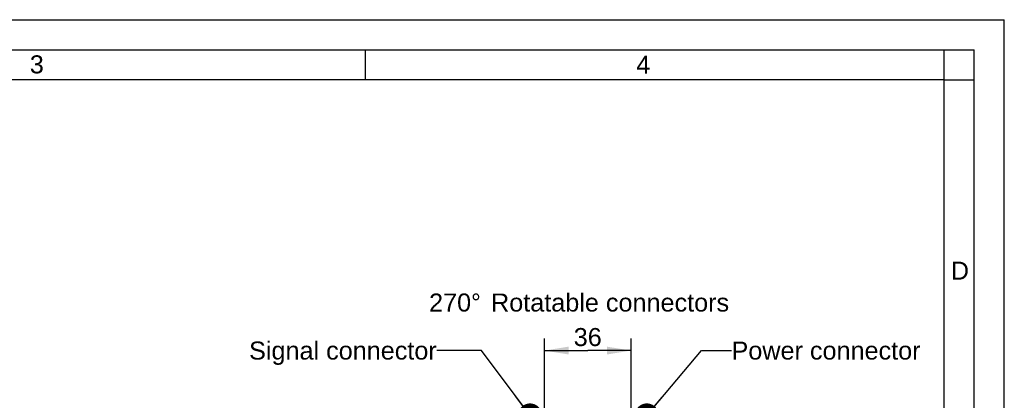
# Model space of a CAD drawing. Header units: millimetres. Extents: x -213 to 420, y -2 to 297.
# Tile 37 of 37: x 256 to 420, y 234 to 297. Entities that reach past the tile are written whole.
import ezdxf

# ---------------------------------------------------------------- set-up
doc = ezdxf.new("R2010")
doc.units = ezdxf.units.MM
doc.header["$LTSCALE"] = 23.1
doc.layers.get('0').update_dxf_attribs({"linetype": 'CONTINUOUS'})
doc.layers.add('DETAIL', color=7, linetype='CONTINUOUS')
doc.layers.add('DIMENSION', color=7, linetype='CONTINUOUS')
doc.styles.get("Standard").update_dxf_attribs({"font": 'arial.ttf'})
doc.styles.add('TEXTSTYLE_2', font='arial.ttf')
doc.dimstyles.new('DIMSTYLE_3', dxfattribs={"dimtxt": 3, "dimasz": 4, "dimexe": 0.18, "dimexo": 0.0625, "dimgap": 0.09, "dimtad": 1, "dimlfac": 2.5, "dimdsep": 46, "dimtxsty": 'STANDARD', "dimblk": '_FILLED', "dimblk1": '_FILLED', "dimblk2": '_FILLED', "dimcen": 0.09, "dimadec": 0, "dimazin": 0, "dimtp": 0.3, "dimtm": 0.3, "dimtfac": 1, "dimtofl": 0, "dimtmove": 0, "dimatfit": 3, "dimldrblk": '_FILLED', "dimfxl": 1, "dimtolj": 1, "dimarcsym": 0})
doc.dimstyles.get("Standard").update_dxf_attribs({"dimtxt": 3, "dimasz": 4, "dimexe": 0.18, "dimexo": 0.0625, "dimgap": 0.09, "dimtad": 1, "dimdec": 3, "dimdsep": 46, "dimtxsty": 'STANDARD', "dimblk": '_FILLED', "dimblk1": '_FILLED', "dimblk2": '_FILLED', "dimcen": 0.09, "dimadec": 0, "dimazin": 0, "dimtol": 1, "dimtp": 0.001, "dimtm": 0.001, "dimtfac": 1, "dimtdec": 3, "dimtofl": 0, "dimtmove": 0, "dimatfit": 3, "dimldrblk": '_FILLED', "dimfxl": 1, "dimtolj": 1, "dimarcsym": 0})

# ---------------------------------------------------------------- blocks, each defined once
blk = doc.blocks.new('_FILLED')
at = {"color": 0, "linetype": 'BYBLOCK'}
blk.add_solid([(0, 0), (-1, 0.1625), (-1, -0.1625)], dxfattribs=at)
blk = doc.blocks.new('*D2')
at = {"layer": 'DIMENSION', "color": 2, "linetype": 'CONTINUOUS'}
for p, q in [((343.51, 226.24), (343.51, 243.9)), ((357.91, 225.45), (357.91, 243.9)), ((343.51, 241.9), (350.71, 241.9)), ((357.91, 241.9), (350.71, 241.9))]:
    blk.add_line(p, q, dxfattribs=at)
at = {"layer": 'DIMENSION', "color": 2, "linetype": 'CONTINUOUS', "xscale": 4, "yscale": 4, "zscale": 4, "rotation": 180}
blk.add_blockref('_FILLED', (343.51, 241.9), dxfattribs=at)
at = {"layer": 'DIMENSION', "color": 2, "linetype": 'CONTINUOUS', "xscale": 4, "yscale": 4, "zscale": 4}
blk.add_blockref('_FILLED', (357.91, 241.9), dxfattribs=at)
at = {"layer": 'DIMENSION', "color": 2, "linetype": 'CONTINUOUS', "insert": (350.71, 245.65), "char_height": 3, "width": 4.6617, "attachment_point": 2, "line_spacing_factor": 0.9}
blk.add_mtext('36', dxfattribs=at)

msp = doc.modelspace()

# ---------------------------------------------------------------- linework, layer by layer
at = {"color": 2, "linetype": 'CONTINUOUS'}
for p, q in [((0, 297), (420, 297)), ((420, 0), (420, 297)), ((20, 292), (415, 292)), ((313.75, 287), (313.75, 292)), ((410.00692, 286.94178), (410.00692, 291.94178)), ((415, 5), (415, 292)), ((409.97544, 287.00525), (414.97544, 287.00525))]:
    msp.add_line(p, q, dxfattribs=at)
at = {"color": 7, "linetype": 'CONTINUOUS'}
for p, q in [((410, 287), (25, 287)), ((410, 10), (410, 287))]:
    msp.add_line(p, q, dxfattribs=at)

# ---------------------------------------------------------------- texts
at = {"color": 2, "linetype": 'CONTINUOUS', "char_height": 3, "attachment_point": 1, "line_spacing_factor": 0.9, "style": 'TEXTSTYLE_2'}
for s, insert, width in [('3', (257.90505, 291.06037), 2.330855), ('4', (358.78169, 291.00448), 2.330855), ('D', (411.10333, 256.7095), 3.0223048)]:
    msp.add_mtext(s, dxfattribs=dict(at, insert=insert, width=width))
at = {"layer": 'DETAIL', "color": 2, "linetype": 'CONTINUOUS', "char_height": 3, "line_spacing_factor": 0.9}
for s, insert, width, attachment_point in [('270\\Fgdt;{\\Fgdt;~}\\Farial.ttf;{\\Ftxt.shx;\\W0.166667;\\H3.000000; } Rotatable connectors', (324.31946, 251.40163), 50.232342, 1), ('Signal connector', (325.59281, 243.40163), 31.2379182, 3), ('Power connector', (374.62518, 243.40163), 31.472119, 1)]:
    msp.add_mtext(s, dxfattribs=dict(at, insert=insert, width=width, attachment_point=attachment_point))

# ---------------------------------------------------------------- dimensions: what is measured, and where the dimension line sits
at = {"layer": 'DIMENSION', "color": 2, "linetype": 'CONTINUOUS'}
dim = msp.add_linear_dim(base=(357.91194, 241.90163), p1=(343.51194, 226.24348), p2=(357.91194, 225.44994), dimstyle='DIMSTYLE_3', dxfattribs=at)
dim.commit()
dim.dimension.update_dxf_attribs({"geometry": '*D2', "text_midpoint": (348.38108, 244.15163), "dimtype": 160})

# ---------------------------------------------------------------- leaders
at = {"layer": 'DETAIL', "color": 2, "linetype": 'CONTINUOUS'}
for points in [[(341.10669, 231.10162), (333.03475, 241.90163), (325.59281, 241.90163)], [(360.53949, 231.10162), (369.62518, 241.90163), (374.62518, 241.90163)]]:
    msp.add_leader(points, dimstyle='STANDARD', override={"dimtad": 0, "dimldrblk": 'DOT'}, dxfattribs=at)

doc.saveas('drawing.dxf')
